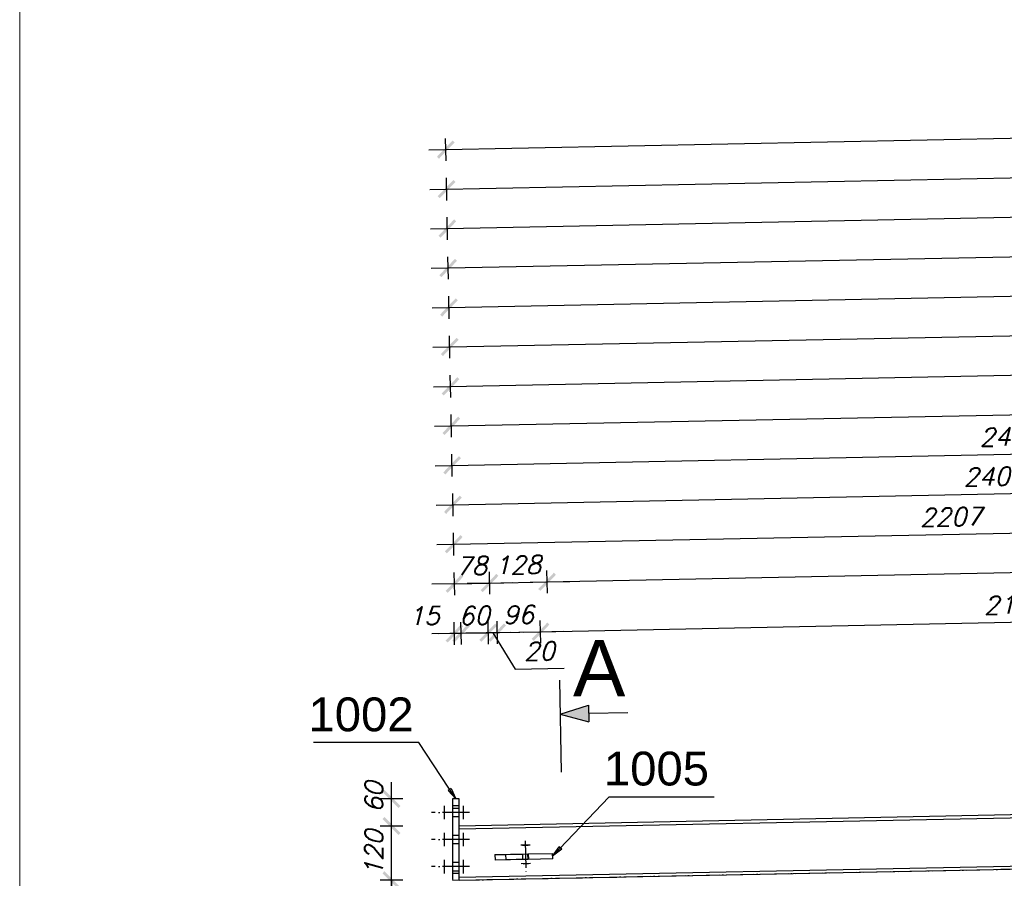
# Model space of a CAD drawing. Header units: millimetres. Extents: x 1814 to 94182, y 11562 to 49454.
# Tile 200 of 256: x 13768 to 13987, y 28859 to 29049. Entities that reach past the tile are written whole.
import ezdxf

# ---------------------------------------------------------------- set-up
doc = ezdxf.new("R2010")
doc.units = ezdxf.units.MM
doc.linetypes.add('ACAD_ISO02W100', pattern=[15, 12, -3])
doc.linetypes.add('ACAD_ISO04W100', pattern=[30, 24, -3, 0, -3])
doc.layers.add('pomoc', color=210, linetype='Continuous', lineweight=9, plot=False)
doc.layers.add('wymiar', color=135, linetype='Continuous', lineweight=9)
doc.styles.add('ARIAL', font='arial.ttf')
doc.styles.add('CutSymbolUp', font='arial.ttf', dxfattribs={"height": 5})
doc.styles.add('WYMIARY', font='simplex.shx', dxfattribs={"oblique": 15})
doc.dimstyles.new('1-25', dxfattribs={"dimscale": 25, "dimtxt": 0.16, "dimasz": 0.2, "dimexe": 0.1, "dimexo": 0.1, "dimgap": 0.075, "dimtad": 1, "dimdec": 0, "dimlfac": 10, "dimrnd": 0.01, "dimzin": 9, "dimtxsty": 'WYMIARY', "dimblk": 'ARCHTICK', "dimcen": 0.2, "dimdle": 0.15, "dimadec": 1, "dimazin": 1, "dimtfac": 1, "dimtdec": 0, "dimtix": 1, "dimtmove": 2, "dimatfit": 3, "dimldrblk": 'ARCHTICK', "dimfxl": 0, "dimarcsym": 0})

# ---------------------------------------------------------------- blocks, each defined once
blk = doc.blocks.new('sectionup')
blk.add_hatch(color=256).paths.add_polyline_path([(-2.545, 0.728), (-2.545, -0.728), (0, 0)])
at = {"color": 7, "linetype": 'Continuous'}
for p, q in [((0, 3), (0, -5.151)), ((-6, 0), (-2.545, 0))]:
    blk.add_line(p, q, dxfattribs=at)
for p, q in [((0, 0), (-2.545, 0.728)), ((-2.545, 0.728), (-2.545, -0.728)), ((0, 0), (-2.545, -0.728))]:
    blk.add_line(p, q)
blk = doc.blocks.new('_ARCHTICK')
at = {"color": 0, "linetype": 'ByBlock', "lineweight": -2}
blk.add_solid([(0.398, 0.309), (0.309, 0.398), (-0.309, -0.398), (-0.398, -0.309)], dxfattribs=at)
blk = doc.blocks.new('*D562')
at = {"layer": 'Defpoints', "color": 0}
for p in [(13850.86, 28858.55), (13865.91, 28858.55), (13865.91, 28781.52)]:
    blk.add_point(p, dxfattribs=at)
at = {"layer": 'wymiar', "color": 0, "lineweight": -2}
for p, q in [((13850.86, 28777.77), (13850.86, 28862.3)), ((13853.36, 28858.55), (13848.36, 28858.55)), ((13853.36, 28781.52), (13848.36, 28781.52))]:
    blk.add_line(p, q, dxfattribs=at)
at = {"layer": 'wymiar', "color": 0, "lineweight": -2, "xscale": 5, "yscale": 5, "zscale": 5}
for p, rotation in [((13850.86, 28858.55), 90), ((13850.86, 28781.52), 270)]:
    blk.add_blockref('_ARCHTICK', p, dxfattribs=dict(at, rotation=rotation))
at = {"layer": 'wymiar', "color": 0, "insert": (13846.98, 28820.04), "char_height": 4, "attachment_point": 5, "rotation": 90, "style": 'WYMIARY'}
blk.add_mtext('770', dxfattribs=at)
blk = doc.blocks.new('*D563')
at = {"layer": 'Defpoints', "color": 0}
for p in [(13850.86, 28870.55), (13865.91, 28870.55), (13865.91, 28858.55)]:
    blk.add_point(p, dxfattribs=at)
at = {"layer": 'wymiar', "color": 0, "lineweight": -2}
for p, q in [((13850.86, 28870.55), (13850.86, 28875.55)), ((13853.36, 28870.55), (13848.36, 28870.55)), ((13850.86, 28858.55), (13850.86, 28870.55)), ((13853.36, 28858.55), (13848.36, 28858.55)), ((13850.86, 28858.55), (13850.86, 28853.55))]:
    blk.add_line(p, q, dxfattribs=at)
at = {"layer": 'wymiar', "color": 0, "lineweight": -2, "xscale": 5, "yscale": 5, "zscale": 5}
for p, rotation in [((13850.86, 28870.55), 270), ((13850.86, 28858.55), 90)]:
    blk.add_blockref('_ARCHTICK', p, dxfattribs=dict(at, rotation=rotation))
at = {"layer": 'wymiar', "color": 0, "insert": (13846.98, 28864.55), "char_height": 4, "attachment_point": 5, "rotation": 90, "style": 'WYMIARY'}
blk.add_mtext('120', dxfattribs=at)
blk = doc.blocks.new('*D564')
at = {"layer": 'Defpoints', "color": 0}
for p in [(13850.86, 28876.55), (13865.91, 28876.55), (13865.91, 28870.55)]:
    blk.add_point(p, dxfattribs=at)
at = {"layer": 'wymiar', "color": 0, "lineweight": -2}
for p, q in [((13850.86, 28866.8), (13850.86, 28880.3)), ((13853.36, 28876.55), (13848.36, 28876.55)), ((13853.36, 28870.55), (13848.36, 28870.55))]:
    blk.add_line(p, q, dxfattribs=at)
at = {"layer": 'wymiar', "color": 0, "lineweight": -2, "xscale": 5, "yscale": 5, "zscale": 5}
for p, rotation in [((13850.86, 28876.55), 90), ((13850.86, 28870.55), 270)]:
    blk.add_blockref('_ARCHTICK', p, dxfattribs=dict(at, rotation=rotation))
at = {"layer": 'wymiar', "color": 0, "insert": (13846.98, 28876.96), "char_height": 4, "attachment_point": 5, "rotation": 90, "style": 'WYMIARY'}
blk.add_mtext('60', dxfattribs=at)
blk = doc.blocks.new('*D619')
at = {"layer": 'Defpoints', "color": 0}
for p in [(13872.62, 28924.42), (13865.91, 28870.55), (13873.69, 28870.71)]:
    blk.add_point(p, dxfattribs=at)
at = {"layer": 'wymiar', "color": 0, "lineweight": -2}
for p, q in [((13864.89, 28921.76), (13864.79, 28926.76)), ((13872.67, 28921.92), (13872.57, 28926.92)), ((13864.84, 28924.26), (13859.84, 28924.16)), ((13864.84, 28924.26), (13872.62, 28924.42)), ((13872.62, 28924.42), (13877.61, 28924.52))]:
    blk.add_line(p, q, dxfattribs=at)
at = {"layer": 'wymiar', "color": 0, "lineweight": -2, "xscale": 5, "yscale": 5, "zscale": 5}
for p, rotation in [((13864.84, 28924.26), 1.146122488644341), ((13872.62, 28924.42), 181.1461224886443)]:
    blk.add_blockref('_ARCHTICK', p, dxfattribs=dict(at, rotation=rotation))
at = {"layer": 'wymiar', "color": 0, "insert": (13868.65, 28928.22), "char_height": 4, "attachment_point": 5, "rotation": 1.1461, "style": 'WYMIARY'}
blk.add_mtext('78', dxfattribs=at)
blk = doc.blocks.new('*D620')
at = {"layer": 'Defpoints', "color": 0}
for p in [(14085.36, 28937.43), (13865.91, 28870.55), (14086.74, 28868.47)]:
    blk.add_point(p, dxfattribs=at)
at = {"layer": 'wymiar', "color": 0, "lineweight": -2}
for p, q in [((14085.41, 28934.93), (14085.31, 28939.93)), ((13860.91, 28932.94), (14089.11, 28937.5)), ((13864.71, 28930.51), (13864.61, 28935.51))]:
    blk.add_line(p, q, dxfattribs=at)
at = {"layer": 'wymiar', "color": 0, "lineweight": -2, "xscale": 5, "yscale": 5, "zscale": 5}
for p, rotation in [((14085.36, 28937.43), 1.146122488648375), ((13864.66, 28933.01), 181.1461224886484)]:
    blk.add_blockref('_ARCHTICK', p, dxfattribs=dict(at, rotation=rotation))
at = {"layer": 'wymiar', "color": 0, "insert": (13974.93, 28939.09), "char_height": 4, "attachment_point": 5, "rotation": 1.1461, "style": 'WYMIARY'}
blk.add_mtext('2207', dxfattribs=at)
blk = doc.blocks.new('*D621')
at = {"layer": 'Defpoints', "color": 0}
for p in [(14104.81, 28946.57), (14106.27, 28873.73), (13865.91, 28870.55)]:
    blk.add_point(p, dxfattribs=at)
at = {"layer": 'wymiar', "color": 0, "lineweight": -2}
for p, q in [((14104.86, 28944.07), (14104.76, 28949.07)), ((13860.74, 28941.69), (14108.56, 28946.64)), ((13864.54, 28939.26), (13864.44, 28944.26))]:
    blk.add_line(p, q, dxfattribs=at)
at = {"layer": 'wymiar', "color": 0, "lineweight": -2, "xscale": 5, "yscale": 5, "zscale": 5}
for p, rotation in [((14104.81, 28946.57), 1.146122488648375), ((13864.49, 28941.76), 181.1461224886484)]:
    blk.add_blockref('_ARCHTICK', p, dxfattribs=dict(at, rotation=rotation))
at = {"layer": 'wymiar', "color": 0, "insert": (13984.57, 28948.04), "char_height": 4, "attachment_point": 5, "rotation": 1.1461, "style": 'WYMIARY'}
blk.add_mtext('2404', dxfattribs=at)
blk = doc.blocks.new('*D622')
at = {"layer": 'Defpoints', "color": 0}
for p in [(14112.09, 28955.47), (13865.91, 28870.55), (14113.83, 28868.41)]:
    blk.add_point(p, dxfattribs=at)
at = {"layer": 'wymiar', "color": 0, "lineweight": -2}
for p, q in [((14112.14, 28952.97), (14112.04, 28957.97)), ((13860.56, 28950.43), (14115.84, 28955.54)), ((13864.36, 28948.01), (13864.26, 28953.01))]:
    blk.add_line(p, q, dxfattribs=at)
at = {"layer": 'wymiar', "color": 0, "lineweight": -2, "xscale": 5, "yscale": 5, "zscale": 5}
for p, rotation in [((14112.09, 28955.47), 1.146122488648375), ((13864.31, 28950.51), 181.1461224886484)]:
    blk.add_blockref('_ARCHTICK', p, dxfattribs=dict(at, rotation=rotation))
at = {"layer": 'wymiar', "color": 0, "insert": (13988.12, 28956.86), "char_height": 4, "attachment_point": 5, "rotation": 1.1461, "style": 'WYMIARY'}
blk.add_mtext('2478', dxfattribs=at)
blk = doc.blocks.new('*D623')
at = {"layer": 'Defpoints', "color": 0}
for p in [(14324.83, 28968.47), (14326.76, 28872.07), (13865.91, 28870.55)]:
    blk.add_point(p, dxfattribs=at)
at = {"layer": 'wymiar', "color": 0, "lineweight": -2}
for p, q in [((14324.88, 28965.97), (14324.78, 28970.97)), ((13860.39, 28959.18), (14328.58, 28968.55)), ((13864.19, 28956.76), (13864.09, 28961.76))]:
    blk.add_line(p, q, dxfattribs=at)
at = {"layer": 'wymiar', "color": 0, "lineweight": -2, "xscale": 5, "yscale": 5, "zscale": 5}
for p, rotation in [((14324.83, 28968.47), 1.146122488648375), ((13864.14, 28959.26), 181.1461224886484)]:
    blk.add_blockref('_ARCHTICK', p, dxfattribs=dict(at, rotation=rotation))
at = {"layer": 'wymiar', "color": 0, "insert": (14094.41, 28967.74), "char_height": 4, "attachment_point": 5, "rotation": 1.1461, "style": 'WYMIARY'}
blk.add_mtext('4608', dxfattribs=at)
blk = doc.blocks.new('*D624')
at = {"layer": 'Defpoints', "color": 0}
for p in [(14344.28, 28977.62), (14346.35, 28874.16), (13865.91, 28870.55)]:
    blk.add_point(p, dxfattribs=at)
at = {"layer": 'wymiar', "color": 0, "lineweight": -2}
for p, q in [((14344.33, 28975.12), (14344.23, 28980.11)), ((13860.21, 28967.93), (14348.03, 28977.69)), ((13864.01, 28965.51), (13863.91, 28970.51))]:
    blk.add_line(p, q, dxfattribs=at)
at = {"layer": 'wymiar', "color": 0, "lineweight": -2, "xscale": 5, "yscale": 5, "zscale": 5}
for p, rotation in [((14344.28, 28977.62), 1.146122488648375), ((13863.96, 28968.01), 181.1461224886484)]:
    blk.add_blockref('_ARCHTICK', p, dxfattribs=dict(at, rotation=rotation))
at = {"layer": 'wymiar', "color": 0, "insert": (14104.05, 28976.68), "char_height": 4, "attachment_point": 5, "rotation": 1.1461, "style": 'WYMIARY'}
blk.add_mtext('4804', dxfattribs=at)
blk = doc.blocks.new('*D625')
at = {"layer": 'Defpoints', "color": 0}
for p in [(14351.56, 28986.51), (14353.84, 28872.61), (13865.91, 28870.55)]:
    blk.add_point(p, dxfattribs=at)
at = {"layer": 'wymiar', "color": 0, "lineweight": -2}
for p, q in [((14351.61, 28984.01), (14351.51, 28989.01)), ((13860.04, 28976.68), (14355.31, 28986.59)), ((13863.84, 28974.25), (13863.74, 28979.25))]:
    blk.add_line(p, q, dxfattribs=at)
at = {"layer": 'wymiar', "color": 0, "lineweight": -2, "xscale": 5, "yscale": 5, "zscale": 5}
for p, rotation in [((14351.56, 28986.51), 1.146122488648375), ((13863.79, 28976.75), 181.1461224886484)]:
    blk.add_blockref('_ARCHTICK', p, dxfattribs=dict(at, rotation=rotation))
at = {"layer": 'wymiar', "color": 0, "insert": (14107.6, 28985.51), "char_height": 4, "attachment_point": 5, "rotation": 1.1461, "style": 'WYMIARY'}
blk.add_mtext('4879', dxfattribs=at)
blk = doc.blocks.new('*D626')
at = {"layer": 'Defpoints', "color": 0}
for p in [(14564.31, 28999.52), (14566.76, 28876.87), (13865.91, 28870.55)]:
    blk.add_point(p, dxfattribs=at)
at = {"layer": 'wymiar', "color": 0, "lineweight": -2}
for p, q in [((14564.36, 28997.02), (14564.26, 29002.02)), ((13859.86, 28985.43), (14568.06, 28999.6)), ((13863.66, 28983), (13863.56, 28988))]:
    blk.add_line(p, q, dxfattribs=at)
at = {"layer": 'wymiar', "color": 0, "lineweight": -2, "xscale": 5, "yscale": 5, "zscale": 5}
for p, rotation in [((14564.31, 28999.52), 1.146122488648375), ((13863.61, 28985.5), 181.1461224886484)]:
    blk.add_blockref('_ARCHTICK', p, dxfattribs=dict(at, rotation=rotation))
at = {"layer": 'wymiar', "color": 0, "insert": (14213.88, 28996.39), "char_height": 4, "attachment_point": 5, "rotation": 1.1461, "style": 'WYMIARY'}
blk.add_mtext('7008', dxfattribs=at)
blk = doc.blocks.new('*D627')
at = {"layer": 'Defpoints', "color": 0}
for p in [(14583.76, 29008.66), (14586.35, 28878.97), (13865.91, 28870.55)]:
    blk.add_point(p, dxfattribs=at)
at = {"layer": 'wymiar', "color": 0, "lineweight": -2}
for p, q in [((14583.81, 29006.16), (14583.71, 29011.16)), ((13859.69, 28994.18), (14587.51, 29008.74)), ((13863.49, 28991.75), (13863.39, 28996.75))]:
    blk.add_line(p, q, dxfattribs=at)
at = {"layer": 'wymiar', "color": 0, "lineweight": -2, "xscale": 5, "yscale": 5, "zscale": 5}
for p, rotation in [((14583.76, 29008.66), 1.146122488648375), ((13863.44, 28994.25), 181.1461224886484)]:
    blk.add_blockref('_ARCHTICK', p, dxfattribs=dict(at, rotation=rotation))
at = {"layer": 'wymiar', "color": 0, "insert": (14223.52, 29005.33), "char_height": 4, "attachment_point": 5, "rotation": 1.1461, "style": 'WYMIARY'}
blk.add_mtext('7205', dxfattribs=at)
blk = doc.blocks.new('*D628')
at = {"layer": 'Defpoints', "color": 0}
for p in [(14591.04, 29017.56), (14593.84, 28877.42), (13865.91, 28870.55)]:
    blk.add_point(p, dxfattribs=at)
at = {"layer": 'wymiar', "color": 0, "lineweight": -2}
for p, q in [((14591.09, 29015.06), (14590.99, 29020.06)), ((13859.51, 29002.92), (14594.79, 29017.63)), ((13863.31, 29000.5), (13863.21, 29005.5))]:
    blk.add_line(p, q, dxfattribs=at)
at = {"layer": 'wymiar', "color": 0, "lineweight": -2, "xscale": 5, "yscale": 5, "zscale": 5}
for p, rotation in [((14591.04, 29017.56), 1.146122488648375), ((13863.26, 29003), 181.1461224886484)]:
    blk.add_blockref('_ARCHTICK', p, dxfattribs=dict(at, rotation=rotation))
at = {"layer": 'wymiar', "color": 0, "insert": (14227.07, 29014.15), "char_height": 4, "attachment_point": 5, "rotation": 1.1461, "style": 'WYMIARY'}
blk.add_mtext('7279', dxfattribs=at)
blk = doc.blocks.new('*D629')
at = {"layer": 'Defpoints', "color": 0}
for p in [(14803.74, 29030.57), (14806.72, 28881.67), (13865.91, 28870.55)]:
    blk.add_point(p, dxfattribs=at)
at = {"layer": 'wymiar', "color": 0, "lineweight": -2}
for p, q in [((14803.79, 29028.07), (14803.69, 29033.07)), ((13859.34, 29011.67), (14807.49, 29030.64)), ((13863.14, 29009.25), (13863.04, 29014.25))]:
    blk.add_line(p, q, dxfattribs=at)
at = {"layer": 'wymiar', "color": 0, "lineweight": -2, "xscale": 5, "yscale": 5, "zscale": 5}
for p, rotation in [((14803.74, 29030.57), 1.146122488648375), ((13863.09, 29011.75), 181.1461224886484)]:
    blk.add_blockref('_ARCHTICK', p, dxfattribs=dict(at, rotation=rotation))
at = {"layer": 'wymiar', "color": 0, "insert": (14333.33, 29025.03), "char_height": 4, "attachment_point": 5, "rotation": 1.1461, "style": 'WYMIARY'}
blk.add_mtext('9408', dxfattribs=at)
blk = doc.blocks.new('*D630')
at = {"layer": 'Defpoints', "color": 0}
for p in [(14824.61, 29039.74), (14827.61, 28889.79), (13865.91, 28870.55)]:
    blk.add_point(p, dxfattribs=at)
at = {"layer": 'wymiar', "color": 0, "lineweight": -2}
for p, q in [((14824.66, 29037.24), (14824.56, 29042.23)), ((13859.16, 29020.42), (14828.36, 29039.81)), ((13862.96, 29018), (13862.86, 29022.99))]:
    blk.add_line(p, q, dxfattribs=at)
at = {"layer": 'wymiar', "color": 0, "lineweight": -2, "xscale": 5, "yscale": 5, "zscale": 5}
for p, rotation in [((14824.61, 29039.74), 1.146122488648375), ((13862.91, 29020.5), 181.1461224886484)]:
    blk.add_blockref('_ARCHTICK', p, dxfattribs=dict(at, rotation=rotation))
at = {"layer": 'wymiar', "color": 0, "insert": (14343.68, 29033.99), "char_height": 4, "attachment_point": 5, "rotation": 1.1461, "style": 'WYMIARY'}
blk.add_mtext('9619', dxfattribs=at)
blk = doc.blocks.new('*D631')
at = {"layer": 'Defpoints', "color": 0}
for p in [(13885.38, 28924.68), (13873.69, 28870.71), (13886.61, 28863.27)]:
    blk.add_point(p, dxfattribs=at)
at = {"layer": 'wymiar', "color": 0, "lineweight": -2}
for p, q in [((13872.67, 28921.92), (13872.57, 28926.92)), ((13885.43, 28922.18), (13885.33, 28927.17)), ((13872.62, 28924.42), (13867.62, 28924.32)), ((13872.62, 28924.42), (13885.38, 28924.68)), ((13885.38, 28924.68), (13890.38, 28924.78))]:
    blk.add_line(p, q, dxfattribs=at)
at = {"layer": 'wymiar', "color": 0, "lineweight": -2, "xscale": 5, "yscale": 5, "zscale": 5}
for p, rotation in [((13872.62, 28924.42), 1.146122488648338), ((13885.38, 28924.68), 181.1461224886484)]:
    blk.add_blockref('_ARCHTICK', p, dxfattribs=dict(at, rotation=rotation))
at = {"layer": 'wymiar', "color": 0, "insert": (13878.92, 28928.42), "char_height": 4, "attachment_point": 5, "rotation": 1.1461, "style": 'WYMIARY'}
blk.add_mtext('128', dxfattribs=at)
blk = doc.blocks.new('*D632')
at = {"layer": 'Defpoints', "color": 0}
for p in [(14826.54, 28943.5), (14827.61, 28889.79), (13886.61, 28863.27)]:
    blk.add_point(p, dxfattribs=at)
at = {"layer": 'wymiar', "color": 0, "lineweight": -2}
for p, q in [((14826.59, 28941), (14826.49, 28946)), ((13881.63, 28924.6), (14830.29, 28943.58)), ((13885.43, 28922.18), (13885.33, 28927.17))]:
    blk.add_line(p, q, dxfattribs=at)
at = {"layer": 'wymiar', "color": 0, "lineweight": -2, "xscale": 5, "yscale": 5, "zscale": 5}
for p, rotation in [((14826.54, 28943.5), 1.146122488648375), ((13885.38, 28924.68), 181.1461224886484)]:
    blk.add_blockref('_ARCHTICK', p, dxfattribs=dict(at, rotation=rotation))
at = {"layer": 'wymiar', "color": 0, "insert": (14355.88, 28937.96), "char_height": 4, "attachment_point": 5, "rotation": 1.1461, "style": 'WYMIARY'}
blk.add_mtext('9413', dxfattribs=at)
blk = doc.blocks.new('*D1126')
at = {"layer": 'Defpoints', "color": 0}
for p in [(13866.32, 28913.27), (13866.23, 28842.78), (13867.73, 28842.81)]:
    blk.add_point(p, dxfattribs=at)
at = {"layer": 'wymiar', "color": 0, "lineweight": -2}
for p, q in [((13864.87, 28910.74), (13864.77, 28915.74)), ((13866.37, 28910.77), (13866.27, 28915.77)), ((13864.82, 28913.24), (13859.82, 28913.14)), ((13864.82, 28913.24), (13866.32, 28913.27)), ((13866.32, 28913.27), (13871.32, 28913.37))]:
    blk.add_line(p, q, dxfattribs=at)
at = {"layer": 'wymiar', "color": 0, "lineweight": -2, "xscale": 5, "yscale": 5, "zscale": 5}
for p, rotation in [((13864.82, 28913.24), 1.146119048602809), ((13866.32, 28913.27), 181.1461190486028)]:
    blk.add_blockref('_ARCHTICK', p, dxfattribs=dict(at, rotation=rotation))
at = {"layer": 'wymiar', "color": 0, "insert": (13858.09, 28917.13), "char_height": 4, "attachment_point": 5, "rotation": 1.1461, "style": 'WYMIARY'}
blk.add_mtext('15', dxfattribs=at)
blk = doc.blocks.new('*D1127')
at = {"layer": 'Defpoints', "color": 0}
for p in [(13872.32, 28913.39), (13867.73, 28842.81), (13873.73, 28842.93)]:
    blk.add_point(p, dxfattribs=at)
at = {"layer": 'wymiar', "color": 0, "lineweight": -2}
for p, q in [((13866.37, 28910.77), (13866.27, 28915.77)), ((13872.37, 28910.89), (13872.27, 28915.89)), ((13866.32, 28913.27), (13861.32, 28913.17)), ((13866.32, 28913.27), (13872.32, 28913.39)), ((13872.32, 28913.39), (13877.32, 28913.49))]:
    blk.add_line(p, q, dxfattribs=at)
at = {"layer": 'wymiar', "color": 0, "lineweight": -2, "xscale": 5, "yscale": 5, "zscale": 5}
for p, rotation in [((13866.32, 28913.27), 1.146119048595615), ((13872.32, 28913.39), 181.1461190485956)]:
    blk.add_blockref('_ARCHTICK', p, dxfattribs=dict(at, rotation=rotation))
at = {"layer": 'wymiar', "color": 0, "insert": (13869.24, 28917.2), "char_height": 4, "attachment_point": 5, "rotation": 1.1461, "style": 'WYMIARY'}
blk.add_mtext('60', dxfattribs=at)
blk = doc.blocks.new('*D1128')
at = {"layer": 'Defpoints', "color": 0}
for p in [(13874.32, 28913.43), (13873.73, 28842.93), (13875.73, 28842.97)]:
    blk.add_point(p, dxfattribs=at)
at = {"layer": 'wymiar', "color": 0, "lineweight": -2}
for p, q in [((13872.37, 28910.89), (13872.27, 28915.89)), ((13874.37, 28910.93), (13874.27, 28915.93)), ((13872.32, 28913.39), (13867.32, 28913.29)), ((13872.32, 28913.39), (13874.32, 28913.43)), ((13872.32, 28913.39), (13874.32, 28913.43)), ((13873.32, 28913.41), (13878.28, 28905.34)), ((13874.32, 28913.43), (13879.32, 28913.53)), ((13878.28, 28905.34), (13889.18, 28905.56))]:
    blk.add_line(p, q, dxfattribs=at)
at = {"layer": 'wymiar', "color": 0, "lineweight": -2, "xscale": 5, "yscale": 5, "zscale": 5}
for p, rotation in [((13872.32, 28913.39), 1.146119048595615), ((13874.32, 28913.43), 181.1461190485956)]:
    blk.add_blockref('_ARCHTICK', p, dxfattribs=dict(at, rotation=rotation))
at = {"layer": 'wymiar', "color": 0, "insert": (13883.65, 28909.32), "char_height": 4, "attachment_point": 5, "rotation": 1.1461, "style": 'WYMIARY'}
blk.add_mtext('20', dxfattribs=at)
blk = doc.blocks.new('*D1129')
at = {"layer": 'Defpoints', "color": 0}
for p in [(13883.92, 28913.62), (13875.73, 28842.97), (13885.33, 28843.16)]:
    blk.add_point(p, dxfattribs=at)
at = {"layer": 'wymiar', "color": 0, "lineweight": -2}
for p, q in [((13874.37, 28910.93), (13874.27, 28915.93)), ((13883.97, 28911.12), (13883.87, 28916.12)), ((13874.32, 28913.43), (13869.32, 28913.33)), ((13874.32, 28913.43), (13883.92, 28913.62)), ((13883.92, 28913.62), (13888.92, 28913.72))]:
    blk.add_line(p, q, dxfattribs=at)
at = {"layer": 'wymiar', "color": 0, "lineweight": -2, "xscale": 5, "yscale": 5, "zscale": 5}
for p, rotation in [((13874.32, 28913.43), 1.146119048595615), ((13883.92, 28913.62), 181.1461190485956)]:
    blk.add_blockref('_ARCHTICK', p, dxfattribs=dict(at, rotation=rotation))
at = {"layer": 'wymiar', "color": 0, "insert": (13879.04, 28917.4), "char_height": 4, "attachment_point": 5, "rotation": 1.1461, "style": 'WYMIARY'}
blk.add_mtext('96', dxfattribs=at)
blk = doc.blocks.new('*D1130')
at = {"layer": 'Defpoints', "color": 0}
for p in [(14094.42, 28917.83), (14095.83, 28847.37), (13885.33, 28843.16)]:
    blk.add_point(p, dxfattribs=at)
at = {"layer": 'wymiar', "color": 0, "lineweight": -2}
for p, q in [((14094.47, 28915.33), (14094.37, 28920.33)), ((13880.17, 28913.55), (14098.17, 28917.91)), ((13883.97, 28911.12), (13883.87, 28916.12))]:
    blk.add_line(p, q, dxfattribs=at)
at = {"layer": 'wymiar', "color": 0, "lineweight": -2, "xscale": 5, "yscale": 5, "zscale": 5}
for p, rotation in [((14094.42, 28917.83), 1.146119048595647), ((13883.92, 28913.62), 181.1461190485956)]:
    blk.add_blockref('_ARCHTICK', p, dxfattribs=dict(at, rotation=rotation))
at = {"layer": 'wymiar', "color": 0, "insert": (13989.09, 28919.6), "char_height": 4, "attachment_point": 5, "rotation": 1.1461, "style": 'WYMIARY'}
blk.add_mtext('2105', dxfattribs=at)

msp = doc.modelspace()

# ---------------------------------------------------------------- linework, layer by layer
at = {"color": 145, "linetype": 'Continuous', "ltscale": 0.25}
for p, q in [((14827.611, 28889.794), (13865.911, 28870.554)), ((13865.911, 28858.552), (14827.611, 28877.792)), ((13865.911, 28876.554), (13864.411, 28876.554)), ((13864.411, 28876.554), (13864.411, 28876.44)), ((13864.411, 28876.44), (13864.411, 28876.115)), ((13864.411, 28876.115), (13864.411, 28875.628)), ((13864.411, 28875.628), (13864.411, 28875.054)), ((13865.911, 28876.44), (13865.911, 28876.554)), ((13865.911, 28876.115), (13865.911, 28876.44)), ((13865.911, 28875.628), (13865.911, 28876.115)), ((13865.911, 28875.054), (13865.911, 28875.628)), ((13865.911, 28875.054), (13864.411, 28875.054)), ((13864.411, 28875.054), (13864.411, 28860.052)), ((13865.911, 28860.052), (13865.911, 28875.054)), ((13865.911, 28869.924), (14106.246, 28874.732)), ((13879.839, 28864.331), (13881.128, 28864.357)), ((13881.128, 28864.357), (13886.588, 28864.466)), ((13881.152, 28863.157), (13881.128, 28864.357)), ((13886.612, 28863.267), (13886.588, 28864.466)), ((13865.911, 28859.182), (14106.461, 28863.994)), ((13873.82, 28864.211), (13876.26, 28864.26)), ((13873.82, 28864.211), (13873.844, 28863.011)), ((13876.284, 28863.06), (13873.844, 28863.011)), ((13876.26, 28864.26), (13876.335, 28864.261)), ((13876.284, 28863.06), (13876.26, 28864.26)), ((13876.359, 28863.061), (13876.284, 28863.06)), ((13876.335, 28864.261), (13877.245, 28864.279)), ((13877.269, 28863.08), (13876.359, 28863.061)), ((13877.245, 28864.279), (13878.476, 28864.304)), ((13878.5, 28863.104), (13877.269, 28863.08)), ((13878.476, 28864.304), (13879.839, 28864.331)), ((13879.863, 28863.132), (13878.5, 28863.104)), ((13881.152, 28863.157), (13879.863, 28863.132)), ((13886.612, 28863.267), (13881.152, 28863.157)), ((13865.911, 28860.052), (13864.411, 28860.052)), ((13864.411, 28860.052), (13864.411, 28859.478)), ((13865.911, 28859.478), (13865.911, 28860.052)), ((13864.411, 28859.478), (13864.411, 28858.991)), ((13864.411, 28858.991), (13864.411, 28858.666)), ((13865.911, 28858.991), (13865.911, 28859.478)), ((13865.911, 28858.666), (13865.911, 28858.991))]:
    msp.add_line(p, q, dxfattribs=at)
at = {"color": 0, "linetype": 'ByBlock', "lineweight": -2}
for p, q in [((13864.132, 28878.87, -1155.676), (13863.436, 28878.411, -1155.676)), ((13865.161, 28876.554, -1155.676), (13863.436, 28878.411, -1155.676)), ((13864.132, 28878.87, -1155.676), (13865.161, 28876.554, -1155.676)), ((13886.6, 28863.866, -1150.913), (13888.02, 28865.966, -1150.913)), ((13888.624, 28865.392, -1150.913), (13886.6, 28863.866, -1150.913)), ((13888.624, 28865.392, -1150.913), (13888.02, 28865.966, -1150.913))]:
    msp.add_line(p, q, dxfattribs=at)
at = {"color": 10, "linetype": 'ACAD_ISO04W100', "ltscale": 0.25}
for p, q in [((13864.411, 28858.522), (14829.111, 28877.822)), ((13868.164, 28873.553), (13859.759, 28873.553)), ((13868.164, 28873.553), (13859.759, 28873.553)), ((13862.609, 28872.053), (13862.609, 28875.053)), ((13862.609, 28872.053), (13862.609, 28875.053)), ((13862.609, 28873.553), (13862.609, 28873.553)), ((13862.609, 28873.553), (13862.609, 28873.553)), ((13866.864, 28872.053), (13866.864, 28875.053)), ((13866.864, 28872.053), (13866.864, 28875.053)), ((13866.864, 28873.553), (13866.864, 28873.553)), ((13866.864, 28873.553), (13866.864, 28873.553)), ((13862.609, 28866.053), (13862.609, 28869.053)), ((13862.609, 28866.053), (13862.609, 28869.053)), ((13866.864, 28866.053), (13866.864, 28869.053)), ((13866.864, 28866.053), (13866.864, 28869.053)), ((13868.164, 28867.553), (13859.759, 28867.553)), ((13868.164, 28867.553), (13859.759, 28867.553)), ((13862.609, 28867.553), (13862.609, 28867.553)), ((13862.609, 28867.553), (13862.609, 28867.553)), ((13866.864, 28867.553), (13866.864, 28867.553)), ((13866.864, 28867.553), (13866.864, 28867.553)), ((13880.544, 28867.299), (13880.692, 28859.895)), ((13881.597, 28866.319), (13879.531, 28866.278)), ((13879.954, 28866.287), (13881.174, 28866.311)), ((13862.609, 28860.053), (13862.609, 28863.053)), ((13862.609, 28860.053), (13862.609, 28863.053)), ((13866.864, 28860.053), (13866.864, 28863.053)), ((13866.864, 28860.053), (13866.864, 28863.053)), ((13881.679, 28862.215), (13879.613, 28862.174)), ((13880.036, 28862.182), (13881.256, 28862.207)), ((13868.164, 28861.553), (13859.759, 28861.553)), ((13868.164, 28861.553), (13859.759, 28861.553)), ((13862.609, 28861.553), (13862.609, 28861.553)), ((13862.609, 28861.553), (13862.609, 28861.553)), ((13866.864, 28861.553), (13866.864, 28861.553)), ((13866.864, 28861.553), (13866.864, 28861.553))]:
    msp.add_line(p, q, dxfattribs=at)
at = {"color": 84, "linetype": 'ACAD_ISO02W100', "ltscale": 0.25}
for p, q in [((13865.911, 28874.453), (13864.411, 28874.453)), ((13864.411, 28872.653), (13865.911, 28872.653)), ((13865.911, 28868.453), (13864.411, 28868.453)), ((13864.411, 28866.653), (13865.911, 28866.653)), ((13881.305, 28863.16), (13881.281, 28864.36)), ((13865.911, 28862.453), (13864.411, 28862.453)), ((13879.925, 28864.333), (13879.949, 28863.133)), ((13864.411, 28860.653), (13865.911, 28860.653))]:
    msp.add_line(p, q, dxfattribs=at)
at = {"color": 7}
for points in [[(13865.161, 28876.554), (13856.911, 28889.054), (13833.603, 28889.054)], [(13886.6, 28863.866), (13899.112, 28877.034), (13922.421, 28877.034)]]:
    msp.add_lwpolyline(points, dxfattribs=at)
at = {"layer": 'pomoc'}
msp.add_lwpolyline([(13768.423, 29119.324), (15818.423, 29119.324), (15818.423, 28069.324), (13768.423, 28069.324)], close=True, dxfattribs=at)

# ---------------------------------------------------------------- block references
at = {"xscale": -2.50000000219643, "yscale": 2.50000000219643, "zscale": 2.50000000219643, "rotation": 1.146119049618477}
msp.add_blockref('sectionup', (13888.265, 28895.375, -1161.476), dxfattribs=at)

# ---------------------------------------------------------------- texts
at = {"color": 96, "style": 'CutSymbolUp'}
msp.add_text('A', height=12.5, dxfattribs=at).set_placement((13891.1, 28899.268))
at = {"color": 7, "style": 'ARIAL'}
for s, p in [('1002', (13832.462, 28891.554)), ('1005', (13897.971, 28879.534))]:
    msp.add_text(s, height=7.5, dxfattribs=at).set_placement(p)

# ---------------------------------------------------------------- dimensions: what is measured, and where the dimension line sits
at = {"layer": 'wymiar'}
for base, p1, p2, angle, picture, middle in [((14824.611, 29039.735), (13865.911, 28870.554), (14827.611, 28889.794), 181.14612, '*D630', (14343.684, 29033.989)), ((14803.737, 29030.566), (13865.911, 28870.554), (14806.716, 28881.674), 181.14612, '*D629', (14333.335, 29025.03)), ((14591.039, 29017.559), (13865.911, 28870.554), (14593.843, 28877.416), 181.14612, '*D628', (14227.073, 29014.153)), ((14583.759, 29008.661), (13865.911, 28870.554), (14586.354, 28878.966), 181.14612, '*D627', (14223.52, 29005.33)), ((14564.31, 28999.52), (13865.911, 28870.554), (14566.763, 28876.874), 181.14612, '*D626', (14213.883, 28996.385)), ((14351.565, 28986.512), (13865.911, 28870.554), (14353.844, 28872.614), 181.14612, '*D625', (14107.598, 28985.507)), ((14344.284, 28977.615), (13865.911, 28870.554), (14346.354, 28874.165), 181.14612, '*D624', (14104.045, 28976.685)), ((14324.835, 28968.474), (13865.911, 28870.554), (14326.763, 28872.072), 181.14612, '*D623', (14094.408, 28967.74)), ((14112.09, 28955.466), (13865.911, 28870.554), (14113.832, 28868.413), 181.14612, '*D622', (13988.123, 28956.862)), ((14104.809, 28946.569), (13865.911, 28870.554), (14106.266, 28873.732), 181.14612, '*D621', (13984.57, 28948.039)), ((14826.537, 28943.504), (13886.612, 28863.267), (14827.611, 28889.794), 181.14612, '*D632', (14355.883, 28937.964)), ((14085.36, 28937.428), (13865.911, 28870.554), (14086.739, 28868.471), 181.14612, '*D620', (13974.933, 28939.094)), ((13885.384, 28924.675), (13873.69, 28870.71), (13886.612, 28863.267), 181.14612, '*D631', (13878.922, 28928.422)), ((14094.417, 28917.834), (13885.327, 28843.161), (14095.827, 28847.373), 181.14612, '*D1130', (13989.089, 28919.603)), ((13872.317, 28913.391), (13867.727, 28842.809), (13873.727, 28842.929), 181.14612, '*D1127', (13869.239, 28917.205)), ((13883.917, 28913.623), (13875.729, 28842.969), (13885.327, 28843.161), 181.14612, '*D1129', (13879.041, 28917.401)), ((13850.855, 28870.554), (13865.911, 28858.552), (13865.911, 28870.554), 90, '*D563', (13846.98, 28864.553)), ((13850.855, 28858.552), (13865.911, 28781.522), (13865.911, 28858.552), 90, '*D562', (13846.98, 28820.037))]:
    dim = msp.add_linear_dim(base=base, p1=p1, p2=p2, angle=angle, dimstyle='1-25', dxfattribs=at)
    dim.commit()
    dim.dimension.update_dxf_attribs({"geometry": picture, "text_midpoint": middle})
dim = msp.add_aligned_dim(p1=(13865.911, 28870.554), p2=(13873.69, 28870.71), distance=53.721, dimstyle='1-25', dxfattribs=at)
dim.commit()
dim.dimension.update_dxf_attribs({"geometry": '*D619', "text_midpoint": (13868.648, 28928.216)})
for base, p1, p2, angle, picture, middle, dimtype in [((13866.317, 28913.271), (13866.227, 28842.779), (13867.727, 28842.809), 1.14612, '*D1126', (13858.09, 28917.13), 161), ((13850.855, 28876.554), (13865.911, 28870.554), (13865.911, 28876.554), 90, '*D564', (13846.98, 28876.959), 160)]:
    dim = msp.add_linear_dim(base=base, p1=p1, p2=p2, angle=angle, dimstyle='1-25', dxfattribs=at)
    dim.commit()
    dim.dimension.update_dxf_attribs({"geometry": picture, "text_midpoint": middle, "dimtype": dimtype})
dim = msp.add_linear_dim(base=(13874.319, 28913.431), p1=(13873.727, 28842.929), p2=(13875.729, 28842.969), angle=181.14612, dimstyle='1-25', override={"dimtmove": 1}, dxfattribs=at)
dim.commit()
dim.dimension.update_dxf_attribs({"geometry": '*D1128', "text_midpoint": (13880.154, 28905.377), "dimtype": 160})

doc.saveas('drawing.dxf')
